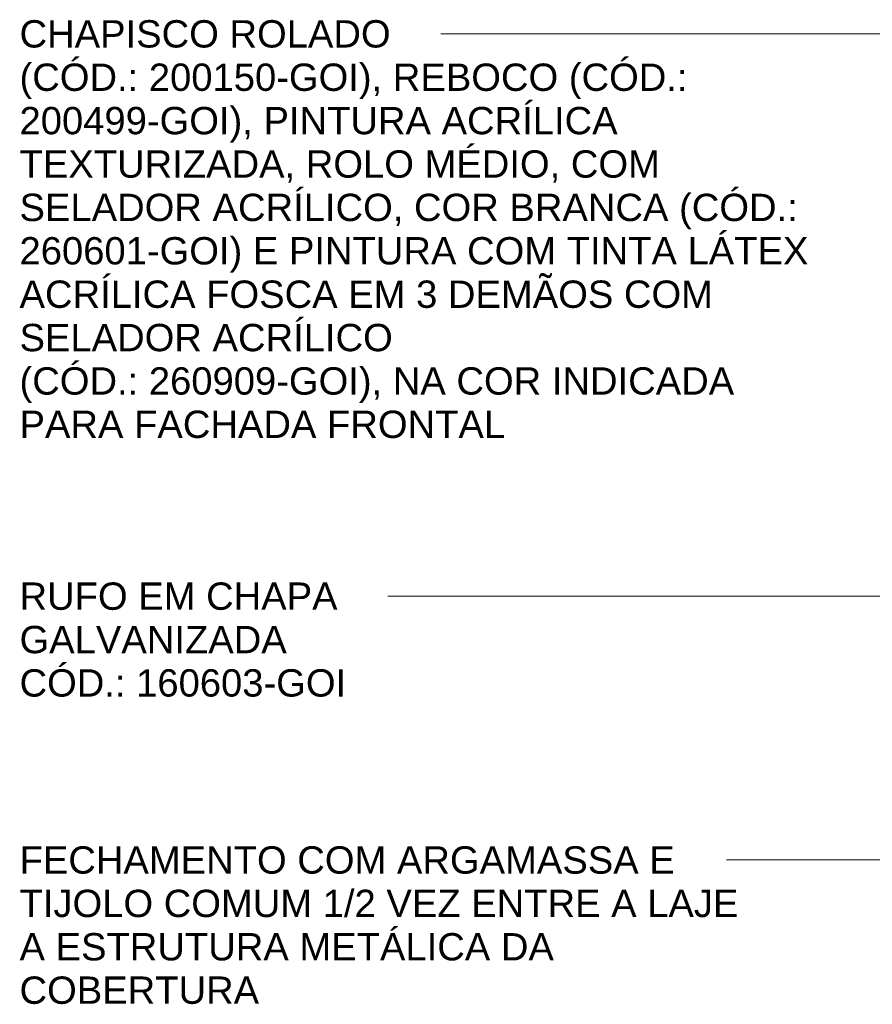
# Model space of a CAD drawing. Header units: metres. Extents: x -28.2 to 13.6, y -1.6 to 5.9.
# Tile 83 of 159: x -7.2 to -4.9, y 2.3 to 5. Entities that reach past the tile are written whole.
import ezdxf

# ---------------------------------------------------------------- set-up
doc = ezdxf.new("R2010")
doc.units = ezdxf.units.M
doc.layers.add('G-ANNO-TEXT', color=7, linetype='Continuous', lineweight=9)
doc.styles.add('Arial_1', font='arial.ttf', dxfattribs={"height": 0.075})

msp = doc.modelspace()

# ---------------------------------------------------------------- linework, layer by layer
at = {"layer": 'G-ANNO-TEXT'}
for p, q in [((-4.9352, 4.9862), (-6.0799, 4.9862)), ((-2.7652, 4.9862), (-4.9352, 4.9862)), ((-5.5102, 3.4432), (-6.2255, 3.4432)), ((-3.6503, 3.4432), (-5.5102, 3.4432)), ((-5.1084, 2.7192), (-5.2961, 2.7192)), ((-4.2477, 2.7192), (-5.1084, 2.7192))]:
    msp.add_line(p, q, dxfattribs=at)

# ---------------------------------------------------------------- texts
at = {"layer": 'G-ANNO-TEXT', "char_height": 0.075, "attachment_point": 1, "style": 'Arial_1'}
for s, insert, width in [('CHAPISCO ROLADO ', (-7.2366, 5.0237), 1.278692), ('(CÓD.: 200150-GOI), REBOCO (CÓD.: ', (-7.2366, 4.9047), 2.292826), ('200499-GOI), PINTURA ACRÍLICA ', (-7.2366, 4.7856), 2.048312), ('TEXTURIZADA, ROLO MÉDIO, COM ', (-7.2366, 4.6665), 2.184598), ('SELADOR ACRÍLICO, COR BRANCA (CÓD.: ', (-7.2366, 4.5475), 2.645569), ('260601-GOI) E PINTURA COM TINTA LÁTEX ', (-7.2366, 4.4284), 2.665611), ('ACRÍLICA FOSCA EM 3 DEMÃOS COM ', (-7.2366, 4.3093), 2.364978), ('SELADOR ACRÍLICO ', (-7.2366, 4.1903), 1.286708), ('(CÓD.: 260909-GOI), NA COR INDICADA ', (-7.2366, 4.0712), 2.445147), ('PARA FACHADA FRONTAL', (-7.2366, 3.9522), 1.623417), ('RUFO EM CHAPA ', (-7.2366, 3.4807), 1.10232), ('GALVANIZADA', (-7.2366, 3.3616), 0.893882), ('CÓD.: 160603-GOI', (-7.2366, 3.2426), 1.106329), ('FECHAMENTO COM ARGAMASSA E ', (-7.2366, 2.7567), 2.228691), ('TIJOLO COMUM 1/2 VEZ ENTRE A LAJE ', (-7.2366, 2.6376), 2.449155), ('A ESTRUTURA METÁLICA DA ', (-7.2366, 2.5186), 1.815822), ('COBERTURA', (-7.2366, 2.3995), 0.797679)]:
    msp.add_mtext(s, dxfattribs=dict(at, insert=insert, width=width))

doc.saveas('drawing.dxf')
